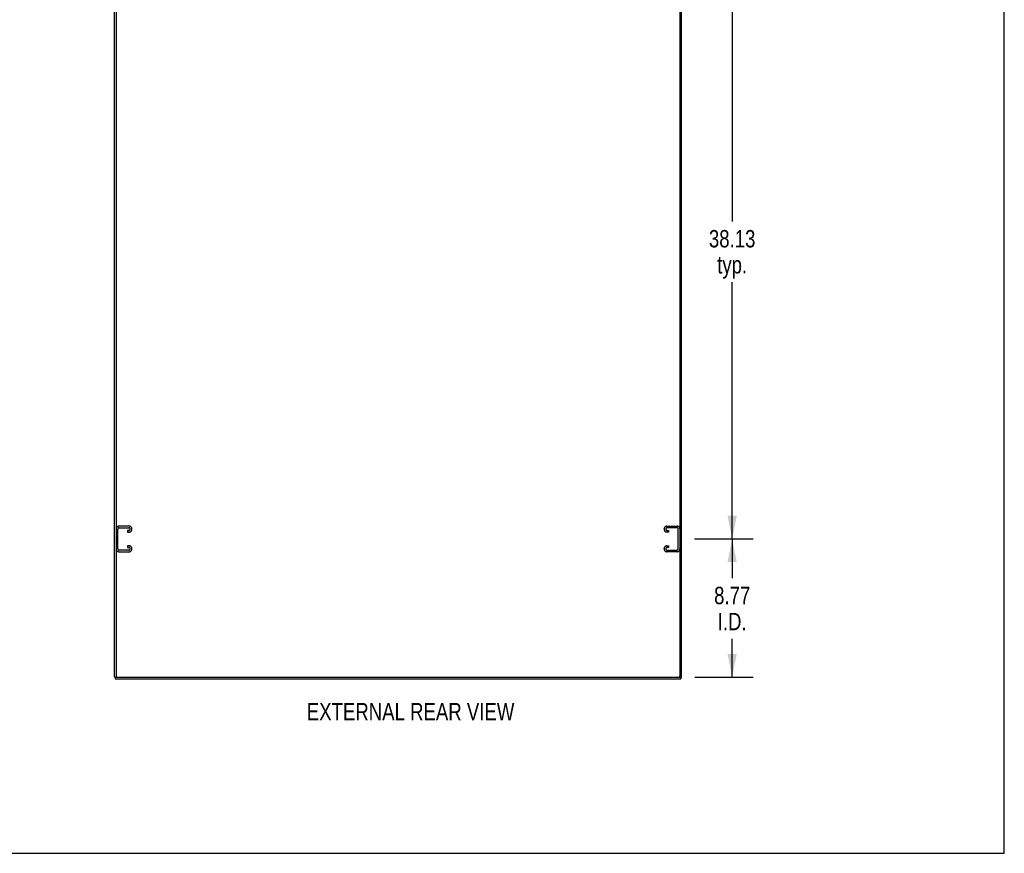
# Model space of a CAD drawing. Header units: inches. Extents: x 0 to 250, y 0 to 162.
# Tile 42 of 44: x 188 to 250, y 0 to 53. Entities that reach past the tile are written whole.
import ezdxf

# ---------------------------------------------------------------- set-up
doc = ezdxf.new("R2010")
doc.units = ezdxf.units.IN
doc.header["$LTSCALE"] = 13.75
doc.header["$MEASUREMENT"] = 0
doc.linetypes.add('HIDDEN', pattern=[0.2, 0.1, -0.1])
doc.layers.get('0').update_dxf_attribs({"linetype": 'CONTINUOUS'})
doc.layers.add('DEFAULT_2', color=8, linetype='HIDDEN')
doc.layers.add('DIMENSIONS', color=7, linetype='CONTINUOUS')
doc.styles.get("Standard").update_dxf_attribs({"font": 'txt', "width": 0.8})
doc.dimstyles.new('DIMSTYLE_1', dxfattribs={"dimtxt": 1.102941, "dimasz": 1.470588, "dimexe": 0.09, "dimexo": 0.07, "dimgap": 0.0375, "dimtad": 0, "dimtih": 1, "dimtoh": 1, "dimzin": 4, "dimdsep": 46, "dimtxsty": 'Standard', "dimblk": '_FILLED', "dimblk1": '_FILLED', "dimblk2": '_FILLED', "dimcen": 0.09, "dimadec": 0, "dimazin": 0, "dimtfac": 1, "dimtofl": 0, "dimtmove": 0, "dimatfit": 3, "dimldrblk": '_FILLED', "dimfxl": 0, "dimtolj": 1, "dimtzin": 4, "dimarcsym": 0})

# ---------------------------------------------------------------- blocks, each defined once
blk = doc.blocks.new('_FILLED')
at = {"color": 0, "linetype": 'ByBlock'}
blk.add_solid([(0, 0), (-1, 0.2), (-1, -0.2)], dxfattribs=at)
blk = doc.blocks.new('*D5')
at = {"layer": 'DIMENSIONS', "color": 2, "linetype": 'Continuous'}
for p, q in [((230.333, 19.961), (234.049, 19.961)), ((232.725, 19.961), (232.725, 17.474)), ((232.725, 11.19), (232.725, 13.613)), ((230.364, 11.19), (234.049, 11.19))]:
    blk.add_line(p, q, dxfattribs=at)
at = {"layer": 'DIMENSIONS', "color": 2, "linetype": 'Continuous', "xscale": 1.4705882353, "yscale": 1.4705882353, "zscale": 1.4705882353}
for p, rotation in [((232.725, 19.961), 90), ((232.725, 11.19), 270)]:
    blk.add_blockref('_FILLED', p, dxfattribs=dict(at, rotation=rotation))
at = {"layer": 'DIMENSIONS', "color": 2, "linetype": 'Continuous', "insert": (232.725, 16.922), "char_height": 1.1029, "width": 3.52941, "attachment_point": 2, "line_spacing_factor": 0.9}
blk.add_mtext('8.77\\PI.D.', dxfattribs=at)
blk = doc.blocks.new('*D6')
at = {"layer": 'DIMENSIONS', "color": 2, "linetype": 'Continuous'}
for p, q in [((230.333, 58.086), (234.049, 58.086)), ((232.725, 58.086), (232.725, 40.127)), ((232.725, 19.961), (232.725, 36.267)), ((230.333, 19.961), (234.049, 19.961))]:
    blk.add_line(p, q, dxfattribs=at)
at = {"layer": 'DIMENSIONS', "color": 2, "linetype": 'Continuous', "xscale": 1.4705882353, "yscale": 1.4705882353, "zscale": 1.4705882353}
for p, rotation in [((232.725, 58.086), 90), ((232.725, 19.961), 270)]:
    blk.add_blockref('_FILLED', p, dxfattribs=dict(at, rotation=rotation))
at = {"layer": 'DIMENSIONS', "color": 2, "linetype": 'Continuous', "insert": (232.725, 39.575), "char_height": 1.1029, "width": 4.41176, "attachment_point": 2, "line_spacing_factor": 0.9}
blk.add_mtext('38.13\\Ptyp.', dxfattribs=at)

msp = doc.modelspace()

# ---------------------------------------------------------------- linework, layer by layer
at = {"color": 7, "linetype": 'Continuous'}
for p, q in [((250, 0), (250, 161.765)), ((193.616, 11.253), (193.616, 11.19)), ((229.408, 11.19), (229.408, 11.253)), ((193.564, 11.19), (193.512, 11.19)), ((193.564, 11.19), (193.564, 11.086)), ((193.58, 11.19), (193.664, 11.19)), ((229.351, 11.19), (229.443, 11.19)), ((229.46, 11.19), (229.512, 11.19)), ((229.46, 11.19), (229.46, 11.086)), ((0, 0), (250, 0))]:
    msp.add_line(p, q, dxfattribs=at)
at = {"color": 3, "linetype": 'Continuous'}
for p, q in [((193.512, 11.19), (193.512, 100.982)), ((193.616, 100.92), (193.616, 11.253)), ((229.408, 100.92), (229.408, 11.253)), ((229.512, 11.19), (229.512, 100.982)), ((193.564, 11.086), (229.46, 11.086)), ((193.678, 11.19), (229.345, 11.19))]:
    msp.add_line(p, q, dxfattribs=at)
for centre, start, end in [((193.678, 11.253), 180, 270), ((229.345, 11.253), 270, 360)]:
    msp.add_arc(centre, 0.0625, start, end, dxfattribs=at)
at = {"layer": 'DEFAULT_2', "color": 8, "linetype": 'HIDDEN'}
for p, q in [((194.446, 20.774), (193.806, 20.774)), ((193.82, 20.67), (194.432, 20.67)), ((228.588, 20.774), (229.228, 20.774)), ((229.214, 20.67), (228.602, 20.67)), ((193.626, 20.594), (193.626, 19.329)), ((193.73, 19.343), (193.73, 20.58)), ((194.432, 20.503), (194.345, 20.503)), ((194.345, 20.503), (194.345, 20.399)), ((194.345, 20.399), (194.446, 20.399)), ((194.626, 20.579), (194.626, 20.594)), ((228.408, 20.579), (228.408, 20.594)), ((228.689, 20.399), (228.588, 20.399)), ((228.602, 20.503), (228.689, 20.503)), ((228.689, 20.503), (228.689, 20.399)), ((229.304, 19.343), (229.304, 20.58)), ((194.446, 19.524), (194.345, 19.524)), ((194.345, 19.524), (194.345, 19.42)), ((194.345, 19.42), (194.432, 19.42)), ((228.588, 19.524), (228.689, 19.524)), ((228.689, 19.42), (228.602, 19.42)), ((228.689, 19.524), (228.689, 19.42)), ((193.806, 19.149), (194.446, 19.149)), ((194.432, 19.253), (193.82, 19.253)), ((194.626, 19.329), (194.626, 19.344)), ((228.408, 19.329), (228.408, 19.344)), ((229.228, 19.149), (228.588, 19.149)), ((228.602, 19.253), (229.214, 19.253))]:
    msp.add_line(p, q, dxfattribs=at)
for centre, radius, start, end in [((193.806, 20.594), 0.18, 90, 180), ((193.82, 20.58), 0.09, 90, 180), ((194.432, 20.58), 0.09, 4.14163, 90), ((194.446, 20.594), 0.18, 0, 90), ((228.588, 20.594), 0.18, 90, 180), ((228.602, 20.58), 0.09, 90, 175.85837), ((229.214, 20.58), 0.09, 0, 90), ((229.228, 20.594), 0.18, 0, 90), ((194.432, 20.593), 0.09, 270, 355.85837), ((194.446, 20.579), 0.18, 270, 360), ((228.588, 20.579), 0.18, 180, 270), ((228.602, 20.593), 0.09, 184.14163, 270), ((194.432, 19.33), 0.09, 4.14163, 90), ((194.446, 19.344), 0.18, 0, 90), ((228.588, 19.344), 0.18, 90, 180), ((228.602, 19.33), 0.09, 90, 175.85837), ((193.806, 19.329), 0.18, 180, 270), ((193.82, 19.343), 0.09, 180, 270), ((194.432, 19.343), 0.09, 270, 355.85837), ((194.446, 19.329), 0.18, 270, 360), ((228.588, 19.329), 0.18, 180, 270), ((228.602, 19.343), 0.09, 184.14163, 270), ((229.214, 19.343), 0.09, 270, 360), ((229.228, 19.329), 0.18, 270, 360)]:
    msp.add_arc(centre, radius, start, end, dxfattribs=at)

# ---------------------------------------------------------------- texts
at = {"layer": 'DIMENSIONS', "color": 2, "linetype": 'Continuous', "insert": (212.313, 9.545), "char_height": 1.10294, "width": 15.88235, "attachment_point": 2, "line_spacing_factor": 0.9}
msp.add_mtext('EXTERNAL REAR VIEW', dxfattribs=at)

# ---------------------------------------------------------------- dimensions: what is measured, and where the dimension line sits
at = {"layer": 'DIMENSIONS', "color": 2, "linetype": 'Continuous'}
for base, p1, p2, text, picture, middle in [((232.725450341, 58.086405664), (230.26306791, 19.961405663), (230.26306791, 58.086405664), '<>\\Ptyp.', '*D6', (232.725450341, 38.196699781)), ((232.725, 19.961), (230.294, 11.19), (230.263, 19.961), '<>\\PI.D.', '*D5', (232.725, 15.543))]:
    dim = msp.add_linear_dim(base=base, p1=p1, p2=p2, angle=90, text=text, dimstyle='DIMSTYLE_1', dxfattribs=at)
    dim.commit()
    dim.dimension.update_dxf_attribs({"geometry": picture, "text_midpoint": middle, "dimtype": 160})

doc.saveas('drawing.dxf')
